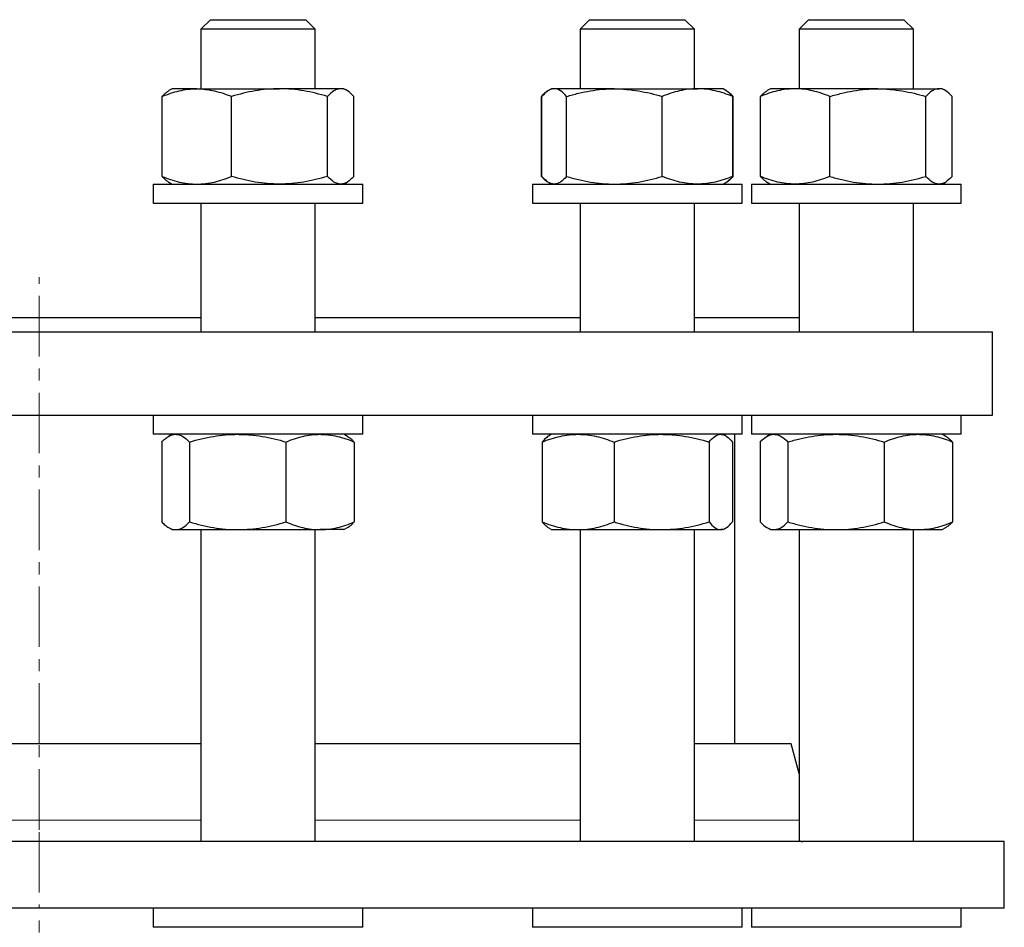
# Model space of a CAD drawing. Header units: millimetres. Extents: x 35 to 917, y 33 to 933.
# Tile 4 of 9: x 244 to 450, y 223 to 413. Entities that reach past the tile are written whole.
import ezdxf

# ---------------------------------------------------------------- set-up
doc = ezdxf.new("R2010")
doc.units = ezdxf.units.MM
doc.linetypes.add('CENTERX2', pattern=[20.32, 12.7, -2.54, 2.54, -2.54])
doc.layers.add('FORMAT', color=7, linetype='Continuous')

msp = doc.modelspace()

# ---------------------------------------------------------------- linework, layer by layer
at = {"color": 7, "linetype": 'Continuous', "lineweight": 25}
for p, q in [((283.81, 413.21), (281.81, 411.21)), ((283.81, 413.21), (303.81, 413.21)), ((305.81, 411.21), (303.81, 413.21)), ((363.38, 413.21), (361.38, 411.21)), ((363.38, 413.21), (383.38, 413.21)), ((385.38, 411.21), (383.38, 413.21)), ((409.32, 413.21), (407.32, 411.21)), ((409.32, 413.21), (429.32, 413.21)), ((431.32, 411.21), (429.32, 413.21)), ((281.81, 411.21), (281.81, 398.71)), ((305.81, 411.21), (281.81, 411.21)), ((305.81, 398.71), (305.81, 411.21)), ((361.38, 411.21), (361.38, 398.71)), ((385.38, 411.21), (361.38, 411.21)), ((385.38, 398.71), (385.38, 411.21)), ((407.32, 411.21), (407.32, 398.71)), ((431.32, 411.21), (407.32, 411.21)), ((431.32, 398.71), (431.32, 411.21)), ((275.81, 398.71), (275.13, 398.32)), ((280.97, 398.71), (275.81, 398.71)), ((280.97, 398.71), (298.32, 398.71)), ((311.15, 398.71), (298.32, 398.71)), ((311.81, 398.71), (311.15, 398.71)), ((312.49, 398.32), (311.81, 398.71)), ((355.38, 398.71), (354.78, 398.37)), ((355.95, 398.71), (355.38, 398.71)), ((368.57, 398.71), (355.95, 398.71)), ((368.57, 398.71), (386, 398.71)), ((391.38, 398.71), (386, 398.71)), ((391.98, 398.37), (391.38, 398.71)), ((401.32, 398.71), (400.64, 398.32)), ((406.49, 398.71), (401.32, 398.71)), ((423.83, 398.71), (406.49, 398.71)), ((423.83, 398.71), (436.67, 398.71)), ((437.32, 398.71), (436.67, 398.71)), ((438, 398.32), (437.32, 398.71)), ((273.69, 380.32), (273.69, 397.1)), ((288.26, 380.32), (288.26, 397.1)), ((308.38, 380.32), (308.38, 397.1)), ((313.93, 380.32), (313.93, 397.1)), ((353.4, 397.16), (353.26, 397.1)), ((353.26, 380.32), (353.26, 397.1)), ((353.35, 380.32), (353.35, 397.1)), ((358.56, 380.32), (358.56, 397.1)), ((378.59, 380.32), (378.59, 397.1)), ((392.06, 398.32), (391.98, 398.37)), ((392.06, 398.31), (392.07, 398.3)), ((393.41, 380.32), (393.41, 397.1)), ((393.5, 380.32), (393.5, 397.1)), ((399.2, 380.32), (399.2, 397.1)), ((413.77, 380.32), (413.77, 397.1)), ((433.89, 380.32), (433.89, 397.1)), ((439.44, 380.32), (439.44, 397.1)), ((353.4, 380.26), (353.26, 380.32)), ((271.81, 378.71), (271.81, 374.71)), ((271.81, 378.71), (276.1, 378.71)), ((275.13, 379.1), (275.81, 378.71)), ((276.1, 378.71), (315.81, 378.71)), ((311.81, 378.71), (312.49, 379.1)), ((315.81, 374.71), (315.81, 378.71)), ((351.38, 378.71), (351.38, 374.71)), ((351.38, 378.71), (364.57, 378.71)), ((354.78, 379.06), (355.38, 378.71)), ((364.57, 378.71), (395.38, 378.71)), ((391.38, 378.71), (391.98, 379.06)), ((391.98, 379.06), (392.06, 379.1)), ((392.06, 379.11), (392.07, 379.12)), ((395.38, 374.71), (395.38, 378.71)), ((397.32, 378.71), (397.32, 374.71)), ((397.32, 378.71), (421.77, 378.71)), ((400.64, 379.1), (401.32, 378.71)), ((421.77, 378.71), (441.32, 378.71)), ((437.32, 378.71), (438, 379.1)), ((441.32, 374.71), (441.32, 378.71)), ((271.81, 374.71), (276.1, 374.71)), ((276.1, 374.71), (315.81, 374.71)), ((281.81, 374.71), (281.81, 347.71)), ((305.81, 347.71), (305.81, 374.71)), ((351.38, 374.71), (364.57, 374.71)), ((361.38, 374.71), (361.38, 347.71)), ((364.57, 374.71), (395.38, 374.71)), ((385.38, 347.71), (385.38, 374.71)), ((397.32, 374.71), (421.77, 374.71)), ((407.32, 374.71), (407.32, 347.71)), ((421.77, 374.71), (441.32, 374.71)), ((431.32, 347.71), (431.32, 374.71)), ((213.93, 350.71), (281.81, 350.71)), ((305.81, 350.71), (361.38, 350.71)), ((385.38, 350.71), (407.32, 350.71)), ((47.87, 347.71), (447.87, 347.71)), ((447.87, 330.21), (447.87, 347.71)), ((47.87, 330.21), (447.87, 330.21)), ((271.81, 330.21), (271.81, 326.21)), ((315.81, 326.21), (315.81, 330.21)), ((351.38, 330.21), (351.38, 326.21)), ((395.38, 326.21), (395.38, 330.21)), ((397.32, 330.21), (397.32, 326.21)), ((441.32, 326.21), (441.32, 330.21)), ((297.66, 326.21), (271.81, 326.21)), ((273.61, 324.6), (273.61, 307.82)), ((275.81, 326.21), (275.04, 325.77)), ((279.47, 324.6), (279.47, 307.82)), ((315.81, 326.21), (297.66, 326.21)), ((299.67, 324.6), (299.67, 307.82)), ((312.58, 325.77), (311.81, 326.21)), ((314.01, 324.6), (314.01, 307.82)), ((387.54, 326.21), (351.38, 326.21)), ((353.44, 324.6), (353.44, 307.82)), ((355.38, 326.21), (354.86, 325.91)), ((368.49, 324.6), (368.49, 307.82)), ((395.38, 326.21), (387.54, 326.21)), ((388.43, 324.6), (388.43, 307.82)), ((391.9, 325.91), (391.38, 326.21)), ((393.32, 324.6), (393.32, 307.82)), ((393.87, 261.27), (393.87, 326.21)), ((440, 326.21), (397.32, 326.21)), ((399.12, 324.6), (399.12, 307.82)), ((401.32, 326.21), (400.56, 325.77)), ((404.98, 324.6), (404.98, 307.82)), ((425.18, 324.6), (425.18, 307.82)), ((438.08, 325.77), (437.32, 326.21)), ((439.52, 324.6), (439.52, 307.82)), ((441.32, 326.21), (440, 326.21)), ((275.04, 306.65), (275.81, 306.21)), ((275.81, 306.21), (276.54, 306.21)), ((276.54, 306.21), (289.57, 306.21)), ((281.81, 306.21), (281.81, 240.77)), ((289.57, 306.21), (306.84, 306.21)), ((305.81, 240.77), (305.81, 306.21)), ((311.81, 306.21), (306.84, 306.21)), ((311.81, 306.21), (312.58, 306.65)), ((354.86, 306.51), (355.38, 306.21)), ((355.38, 306.21), (360.96, 306.21)), ((360.96, 306.21), (378.46, 306.21)), ((361.38, 306.21), (361.38, 240.77)), ((378.46, 306.21), (390.87, 306.21)), ((385.38, 240.77), (385.38, 306.21)), ((391.38, 306.21), (390.87, 306.21)), ((391.38, 306.21), (391.9, 306.51)), ((400.56, 306.65), (401.32, 306.21)), ((401.32, 306.21), (402.05, 306.21)), ((402.05, 306.21), (415.08, 306.21)), ((407.32, 306.21), (407.32, 241.1)), ((415.08, 306.21), (432.35, 306.21)), ((431.32, 240.77), (431.32, 306.21)), ((432.35, 306.21), (437.32, 306.21)), ((437.32, 306.21), (438.08, 306.65)), ((281.81, 261.27), (213.93, 261.27)), ((361.38, 261.27), (305.81, 261.27)), ((405.66, 261.27), (385.38, 261.27)), ((407.32, 255.08), (405.66, 261.27)), ((450.37, 240.77), (45.37, 240.77)), ((450.37, 226.77), (450.37, 240.77)), ((450.37, 226.77), (45.37, 226.77)), ((271.81, 226.77), (271.81, 222.77)), ((315.81, 222.77), (315.81, 226.77)), ((351.38, 226.77), (351.38, 222.77)), ((395.38, 222.77), (395.38, 226.77)), ((397.32, 226.77), (397.32, 222.77)), ((441.32, 222.77), (441.32, 226.77)), ((274.76, 222.77), (271.81, 222.77)), ((315.81, 222.77), (274.76, 222.77)), ((362.38, 222.77), (351.38, 222.77)), ((395.38, 222.77), (362.38, 222.77)), ((419.32, 222.77), (397.32, 222.77)), ((441.32, 222.77), (419.32, 222.77))]:
    msp.add_line(p, q, dxfattribs=at)
at = {"color": 8, "linetype": 'Continuous', "lineweight": 18}
for p, q in [((213.93, 245.22), (281.81, 245.22)), ((305.81, 245.22), (361.38, 245.22)), ((385.38, 245.22), (407.32, 245.22))]:
    msp.add_line(p, q, dxfattribs=at)
at = {"color": 7, "linetype": 'Continuous', "lineweight": 25}
for points, knots in [([(273.69, 397.1), (274.28, 397.35), (274.88, 397.57), (276.09, 397.97), (276.69, 398.14), (278.52, 398.56), (279.74, 398.71), (280.97, 398.71)], [0, 0, 0, 0, 0.25, 0.25, 0.5, 0.5, 1, 1, 1, 1]), ([(280.97, 398.71), (281.59, 398.71), (282.21, 398.67), (283.45, 398.52), (284.06, 398.41), (285.89, 397.99), (287.08, 397.59), (288.26, 397.1)], [0, 0, 0, 0, 0.25, 0.25, 0.5, 0.5, 1, 1, 1, 1]), ([(298.32, 398.71), (297.89, 398.71), (297.46, 398.7), (296.61, 398.66), (296.19, 398.64), (294.91, 398.53), (294.07, 398.42), (291.56, 398), (289.9, 397.59), (288.26, 397.1)], [0, 0, 0, 0, 0.125, 0.125, 0.25, 0.25, 0.5, 0.5, 1, 1, 1, 1]), ([(308.38, 397.1), (306.74, 397.59), (305.08, 398), (301.73, 398.56), (300.03, 398.71), (298.32, 398.71)], [0, 0, 0, 0, 0.5, 0.5, 1, 1, 1, 1]), ([(311.15, 398.71), (311.04, 398.71), (310.92, 398.7), (310.68, 398.66), (310.57, 398.64), (310.22, 398.53), (309.98, 398.42), (309.29, 398), (308.83, 397.59), (308.38, 397.1)], [0, 0, 0, 0, 0.125, 0.125, 0.25, 0.25, 0.5, 0.5, 1, 1, 1, 1]), ([(313.93, 397.1), (313.47, 397.59), (313.02, 398), (312.09, 398.56), (311.63, 398.71), (311.15, 398.71)], [0, 0, 0, 0, 0.5, 0.5, 1, 1, 1, 1]), ([(355.95, 398.71), (355.84, 398.71), (355.73, 398.7), (355.51, 398.66), (355.4, 398.64), (355.07, 398.53), (354.85, 398.42), (354.2, 398), (353.77, 397.59), (353.35, 397.1)], [0, 0, 0, 0, 0.125, 0.125, 0.25, 0.25, 0.5, 0.5, 1, 1, 1, 1]), ([(358.56, 397.1), (358.13, 397.59), (357.7, 398), (356.84, 398.56), (356.4, 398.71), (355.95, 398.71)], [0, 0, 0, 0, 0.5, 0.5, 1, 1, 1, 1]), ([(358.56, 397.1), (359.37, 397.35), (360.2, 397.57), (361.86, 397.97), (362.69, 398.14), (365.2, 398.56), (366.88, 398.71), (368.57, 398.71)], [0, 0, 0, 0, 0.25, 0.25, 0.5, 0.5, 1, 1, 1, 1]), ([(368.57, 398.71), (369.42, 398.71), (370.27, 398.67), (371.98, 398.52), (372.82, 398.41), (375.33, 397.99), (376.97, 397.59), (378.59, 397.1)], [0, 0, 0, 0, 0.25, 0.25, 0.5, 0.5, 1, 1, 1, 1]), ([(386, 398.71), (385.69, 398.71), (385.37, 398.7), (384.74, 398.66), (384.43, 398.64), (383.49, 398.53), (382.87, 398.42), (381.02, 398), (379.8, 397.59), (378.59, 397.1)], [0, 0, 0, 0, 0.125, 0.125, 0.25, 0.25, 0.5, 0.5, 1, 1, 1, 1]), ([(393.41, 397.1), (392.2, 397.59), (390.98, 398), (388.51, 398.56), (387.26, 398.71), (386, 398.71)], [0, 0, 0, 0, 0.5, 0.5, 1, 1, 1, 1]), ([(406.49, 398.71), (406.18, 398.71), (405.87, 398.7), (405.25, 398.66), (404.94, 398.64), (404.02, 398.53), (403.41, 398.42), (401.59, 398), (400.39, 397.59), (399.2, 397.1)], [0, 0, 0, 0, 0.125, 0.125, 0.25, 0.25, 0.5, 0.5, 1, 1, 1, 1]), ([(413.77, 397.1), (412.58, 397.59), (411.38, 398), (408.95, 398.56), (407.73, 398.71), (406.49, 398.71)], [0, 0, 0, 0, 0.5, 0.5, 1, 1, 1, 1]), ([(413.77, 397.1), (414.59, 397.35), (415.42, 397.57), (417.09, 397.97), (417.92, 398.14), (420.44, 398.56), (422.13, 398.71), (423.83, 398.71)], [0, 0, 0, 0, 0.25, 0.25, 0.5, 0.5, 1, 1, 1, 1]), ([(423.83, 398.71), (424.68, 398.71), (425.54, 398.67), (427.25, 398.52), (428.1, 398.41), (430.62, 397.99), (432.27, 397.59), (433.89, 397.1)], [0, 0, 0, 0, 0.25, 0.25, 0.5, 0.5, 1, 1, 1, 1]), ([(436.67, 398.71), (436.55, 398.71), (436.43, 398.7), (436.19, 398.66), (436.08, 398.64), (435.73, 398.53), (435.49, 398.42), (434.8, 398), (434.35, 397.59), (433.89, 397.1)], [0, 0, 0, 0, 0.125, 0.125, 0.25, 0.25, 0.5, 0.5, 1, 1, 1, 1]), ([(439.44, 397.1), (438.99, 397.59), (438.53, 398), (437.61, 398.56), (437.14, 398.71), (436.67, 398.71)], [0, 0, 0, 0, 0.5, 0.5, 1, 1, 1, 1]), ([(273.69, 397.1), (273.84, 397.26), (274.13, 397.57), (274.59, 397.96), (274.92, 398.21), (275.1, 398.3), (275.13, 398.31)], [0, 0, 0, 0, 0.314152, 0.628394, 0.942471, 1, 1, 1, 1]), ([(353.26, 397.1), (353.46, 397.31), (353.84, 397.7), (354.27, 398.06), (354.49, 398.18), (354.53, 398.21)], [0, 0, 0, 0, 0.486622, 0.899341, 1, 1, 1, 1]), ([(391.97, 398.36), (392.05, 398.32), (392.26, 398.2), (392.61, 397.92), (393.01, 397.55), (393.28, 397.25), (393.41, 397.1)], [0, 0, 0, 0, 0.156883, 0.43786, 0.718966, 1, 1, 1, 1]), ([(392.24, 398.19), (392.32, 398.15), (392.56, 398), (392.98, 397.63), (393.33, 397.28), (393.5, 397.1)], [0, 0, 0, 0, 0.170465, 0.585212, 1, 1, 1, 1]), ([(399.2, 397.1), (399.35, 397.26), (399.65, 397.57), (400.1, 397.96), (400.43, 398.21), (400.61, 398.3), (400.64, 398.31)], [0, 0, 0, 0, 0.314152, 0.628394, 0.942471, 1, 1, 1, 1]), ([(273.69, 380.32), (274.28, 380.07), (274.88, 379.85), (276.09, 379.45), (276.69, 379.28), (278.52, 378.86), (279.74, 378.71), (280.97, 378.71)], [0, 0, 0, 0, 0.25, 0.25, 0.5, 0.5, 1, 1, 1, 1]), ([(273.69, 380.32), (273.84, 380.16), (274.13, 379.85), (274.59, 379.47), (274.92, 379.21), (275.1, 379.12), (275.13, 379.11)], [0, 0, 0, 0, 0.3141523, 0.6283936, 0.9424711, 1, 1, 1, 1]), ([(280.97, 378.71), (281.59, 378.71), (282.21, 378.75), (283.45, 378.9), (284.06, 379.01), (285.89, 379.43), (287.08, 379.83), (288.26, 380.32)], [0, 0, 0, 0, 0.25, 0.25, 0.5, 0.5, 1, 1, 1, 1]), ([(298.32, 378.71), (297.89, 378.71), (297.46, 378.72), (296.61, 378.76), (296.19, 378.79), (294.91, 378.9), (294.07, 379), (291.56, 379.42), (289.9, 379.83), (288.26, 380.32)], [0, 0, 0, 0, 0.125, 0.125, 0.25, 0.25, 0.5, 0.5, 1, 1, 1, 1]), ([(308.38, 380.32), (306.74, 379.83), (305.08, 379.42), (301.73, 378.86), (300.03, 378.71), (298.32, 378.71)], [0, 0, 0, 0, 0.5, 0.5, 1, 1, 1, 1]), ([(311.15, 378.71), (311.04, 378.71), (310.92, 378.72), (310.68, 378.76), (310.57, 378.79), (310.22, 378.9), (309.98, 379), (309.29, 379.42), (308.83, 379.83), (308.38, 380.32)], [0, 0, 0, 0, 0.125, 0.125, 0.25, 0.25, 0.5, 0.5, 1, 1, 1, 1]), ([(313.93, 380.32), (313.47, 379.83), (313.02, 379.42), (312.09, 378.86), (311.63, 378.71), (311.15, 378.71)], [0, 0, 0, 0, 0.5, 0.5, 1, 1, 1, 1]), ([(353.26, 380.32), (353.46, 380.11), (353.84, 379.72), (354.27, 379.37), (354.49, 379.24), (354.53, 379.21)], [0, 0, 0, 0, 0.486622, 0.899341, 1, 1, 1, 1]), ([(355.95, 378.71), (355.84, 378.71), (355.73, 378.72), (355.51, 378.76), (355.4, 378.79), (355.07, 378.9), (354.85, 379), (354.2, 379.42), (353.77, 379.83), (353.35, 380.32)], [0, 0, 0, 0, 0.125, 0.125, 0.25, 0.25, 0.5, 0.5, 1, 1, 1, 1]), ([(358.56, 380.32), (358.13, 379.83), (357.7, 379.42), (356.84, 378.86), (356.4, 378.71), (355.95, 378.71)], [0, 0, 0, 0, 0.5, 0.5, 1, 1, 1, 1]), ([(358.56, 380.32), (359.37, 380.07), (360.2, 379.85), (361.86, 379.45), (362.69, 379.28), (365.2, 378.86), (366.88, 378.71), (368.57, 378.71)], [0, 0, 0, 0, 0.25, 0.25, 0.5, 0.5, 1, 1, 1, 1]), ([(368.57, 378.71), (369.42, 378.71), (370.27, 378.75), (371.98, 378.9), (372.82, 379.01), (375.33, 379.43), (376.97, 379.83), (378.59, 380.32)], [0, 0, 0, 0, 0.25, 0.25, 0.5, 0.5, 1, 1, 1, 1]), ([(386, 378.71), (385.69, 378.71), (385.37, 378.72), (384.74, 378.76), (384.43, 378.79), (383.49, 378.9), (382.87, 379), (381.02, 379.42), (379.8, 379.83), (378.59, 380.32)], [0, 0, 0, 0, 0.125, 0.125, 0.25, 0.25, 0.5, 0.5, 1, 1, 1, 1]), ([(393.41, 380.32), (392.2, 379.83), (390.98, 379.42), (388.51, 378.86), (387.26, 378.71), (386, 378.71)], [0, 0, 0, 0, 0.5, 0.5, 1, 1, 1, 1]), ([(391.97, 379.06), (392.05, 379.11), (392.26, 379.22), (392.61, 379.5), (393.01, 379.87), (393.28, 380.17), (393.41, 380.32)], [0, 0, 0, 0, 0.156883, 0.43786, 0.718966, 1, 1, 1, 1]), ([(392.24, 379.23), (392.32, 379.27), (392.56, 379.43), (392.98, 379.79), (393.33, 380.14), (393.5, 380.32)], [0, 0, 0, 0, 0.170465, 0.585212, 1, 1, 1, 1]), ([(406.49, 378.71), (406.18, 378.71), (405.87, 378.72), (405.25, 378.76), (404.94, 378.79), (404.02, 378.9), (403.41, 379), (401.59, 379.42), (400.39, 379.83), (399.2, 380.32)], [0, 0, 0, 0, 0.125, 0.125, 0.25, 0.25, 0.5, 0.5, 1, 1, 1, 1]), ([(399.2, 380.32), (399.35, 380.16), (399.65, 379.85), (400.1, 379.47), (400.43, 379.21), (400.61, 379.12), (400.64, 379.11)], [0, 0, 0, 0, 0.314152, 0.628394, 0.942471, 1, 1, 1, 1]), ([(413.77, 380.32), (412.58, 379.83), (411.38, 379.42), (408.95, 378.86), (407.73, 378.71), (406.49, 378.71)], [0, 0, 0, 0, 0.5, 0.5, 1, 1, 1, 1]), ([(413.77, 380.32), (414.59, 380.07), (415.42, 379.85), (417.09, 379.45), (417.92, 379.28), (420.44, 378.86), (422.13, 378.71), (423.83, 378.71)], [0, 0, 0, 0, 0.25, 0.25, 0.5, 0.5, 1, 1, 1, 1]), ([(423.83, 378.71), (424.68, 378.71), (425.54, 378.75), (427.25, 378.9), (428.1, 379.01), (430.62, 379.43), (432.27, 379.83), (433.89, 380.32)], [0, 0, 0, 0, 0.25, 0.25, 0.5, 0.5, 1, 1, 1, 1]), ([(436.67, 378.71), (436.55, 378.71), (436.43, 378.72), (436.19, 378.76), (436.08, 378.79), (435.73, 378.9), (435.49, 379), (434.8, 379.42), (434.35, 379.83), (433.89, 380.32)], [0, 0, 0, 0, 0.125, 0.125, 0.25, 0.25, 0.5, 0.5, 1, 1, 1, 1]), ([(439.44, 380.32), (438.99, 379.83), (438.53, 379.42), (437.61, 378.86), (437.14, 378.71), (436.67, 378.71)], [0, 0, 0, 0, 0.5, 0.5, 1, 1, 1, 1]), ([(273.61, 324.6), (273.85, 324.85), (274.09, 325.07), (274.57, 325.47), (274.82, 325.64), (275.55, 326.06), (276.04, 326.21), (276.54, 326.21)], [0, 0, 0, 0, 0.25, 0.25, 0.5, 0.5, 1, 1, 1, 1]), ([(276.54, 326.21), (276.79, 326.21), (277.04, 326.17), (277.54, 326.02), (277.78, 325.91), (278.52, 325.49), (279, 325.09), (279.47, 324.6)], [0, 0, 0, 0, 0.25, 0.25, 0.5, 0.5, 1, 1, 1, 1]), ([(279.47, 324.6), (281.12, 325.09), (282.79, 325.5), (286.15, 326.06), (287.85, 326.21), (289.57, 326.21)], [0, 0, 0, 0, 0.5, 0.5, 1, 1, 1, 1]), ([(289.57, 326.21), (290, 326.21), (290.43, 326.2), (291.29, 326.16), (291.72, 326.14), (292.99, 326.03), (293.84, 325.92), (296.36, 325.5), (298.02, 325.09), (299.67, 324.6)], [0, 0, 0, 0, 0.125, 0.125, 0.25, 0.25, 0.5, 0.5, 1, 1, 1, 1]), ([(299.67, 324.6), (300.85, 325.09), (302.03, 325.5), (304.41, 326.06), (305.62, 326.21), (306.84, 326.21)], [0, 0, 0, 0, 0.5, 0.5, 1, 1, 1, 1]), ([(306.84, 326.21), (307.15, 326.21), (307.45, 326.2), (308.06, 326.16), (308.36, 326.14), (309.27, 326.03), (309.87, 325.92), (311.66, 325.5), (312.84, 325.09), (314.01, 324.6)], [0, 0, 0, 0, 0.125, 0.125, 0.25, 0.25, 0.5, 0.5, 1, 1, 1, 1]), ([(312.57, 325.76), (312.68, 325.69), (312.98, 325.52), (313.46, 325.14), (313.83, 324.78), (314.01, 324.6)], [0, 0, 0, 0, 0.233502, 0.616732, 1, 1, 1, 1]), ([(353.44, 324.6), (354.05, 324.85), (354.67, 325.07), (355.92, 325.47), (356.54, 325.64), (358.43, 326.06), (359.69, 326.21), (360.96, 326.21)], [0, 0, 0, 0, 0.25, 0.25, 0.5, 0.5, 1, 1, 1, 1]), ([(354.86, 325.9), (354.76, 325.85), (354.54, 325.71), (354.19, 325.42), (353.81, 325.05), (353.56, 324.75), (353.44, 324.6)], [0, 0, 0, 0, 0.1989219, 0.4658898, 0.7329786, 1, 1, 1, 1]), ([(360.96, 326.21), (361.6, 326.21), (362.24, 326.17), (363.52, 326.02), (364.16, 325.91), (366.04, 325.49), (367.27, 325.09), (368.49, 324.6)], [0, 0, 0, 0, 0.25, 0.25, 0.5, 0.5, 1, 1, 1, 1]), ([(368.49, 324.6), (370.12, 325.09), (371.76, 325.5), (375.08, 326.06), (376.76, 326.21), (378.46, 326.21)], [0, 0, 0, 0, 0.5, 0.5, 1, 1, 1, 1]), ([(378.46, 326.21), (378.88, 326.21), (379.31, 326.2), (380.15, 326.16), (380.57, 326.14), (381.84, 326.03), (382.67, 325.92), (385.16, 325.5), (386.8, 325.09), (388.43, 324.6)], [0, 0, 0, 0, 0.125, 0.125, 0.25, 0.25, 0.5, 0.5, 1, 1, 1, 1]), ([(388.43, 324.6), (388.83, 325.09), (389.23, 325.5), (390.05, 326.06), (390.46, 326.21), (390.87, 326.21)], [0, 0, 0, 0, 0.5, 0.5, 1, 1, 1, 1]), ([(390.87, 326.21), (390.98, 326.21), (391.08, 326.2), (391.29, 326.16), (391.39, 326.14), (391.7, 326.03), (391.91, 325.92), (392.52, 325.5), (392.92, 325.09), (393.32, 324.6)], [0, 0, 0, 0, 0.125, 0.125, 0.25, 0.25, 0.5, 0.5, 1, 1, 1, 1]), ([(399.12, 324.6), (399.6, 325.09), (400.08, 325.5), (401.06, 326.06), (401.55, 326.21), (402.05, 326.21)], [0, 0, 0, 0, 0.5, 0.5, 1, 1, 1, 1]), ([(402.05, 326.21), (402.18, 326.21), (402.3, 326.2), (402.55, 326.16), (402.67, 326.14), (403.04, 326.03), (403.29, 325.92), (404.02, 325.5), (404.5, 325.09), (404.98, 324.6)], [0, 0, 0, 0, 0.125, 0.125, 0.25, 0.25, 0.5, 0.5, 1, 1, 1, 1]), ([(404.98, 324.6), (405.81, 324.85), (406.64, 325.07), (408.31, 325.47), (409.15, 325.64), (411.68, 326.06), (413.38, 326.21), (415.08, 326.21)], [0, 0, 0, 0, 0.25, 0.25, 0.5, 0.5, 1, 1, 1, 1]), ([(415.08, 326.21), (415.94, 326.21), (416.8, 326.17), (418.52, 326.02), (419.37, 325.91), (421.9, 325.49), (423.55, 325.09), (425.18, 324.6)], [0, 0, 0, 0, 0.25, 0.25, 0.5, 0.5, 1, 1, 1, 1]), ([(425.18, 324.6), (426.36, 325.09), (427.54, 325.5), (429.93, 326.06), (431.13, 326.21), (432.35, 326.21)], [0, 0, 0, 0, 0.5, 0.5, 1, 1, 1, 1]), ([(432.35, 326.21), (432.66, 326.21), (432.96, 326.2), (433.57, 326.16), (433.87, 326.14), (434.78, 326.03), (435.38, 325.92), (437.17, 325.5), (438.35, 325.09), (439.52, 324.6)], [0, 0, 0, 0, 0.125, 0.125, 0.25, 0.25, 0.5, 0.5, 1, 1, 1, 1]), ([(439.52, 324.6), (439.36, 324.76), (439.05, 325.07), (438.57, 325.45), (438.25, 325.69), (438.08, 325.77), (438.08, 325.77)], [0, 0, 0, 0, 0.332942, 0.665979, 0.998842, 1, 1, 1, 1]), ([(273.61, 307.82), (273.85, 307.57), (274.09, 307.35), (274.57, 306.95), (274.82, 306.78), (275.55, 306.36), (276.04, 306.21), (276.54, 306.21)], [0, 0, 0, 0, 0.25, 0.25, 0.5, 0.5, 1, 1, 1, 1]), ([(276.54, 306.21), (276.79, 306.21), (277.04, 306.25), (277.54, 306.4), (277.78, 306.51), (278.52, 306.93), (279, 307.33), (279.47, 307.82)], [0, 0, 0, 0, 0.25, 0.25, 0.5, 0.5, 1, 1, 1, 1]), ([(279.47, 307.82), (281.12, 307.33), (282.79, 306.92), (286.15, 306.36), (287.85, 306.21), (289.57, 306.21)], [0, 0, 0, 0, 0.5, 0.5, 1, 1, 1, 1]), ([(289.57, 306.21), (290, 306.21), (290.43, 306.22), (291.29, 306.26), (291.72, 306.29), (292.99, 306.4), (293.84, 306.5), (296.36, 306.92), (298.02, 307.33), (299.67, 307.82)], [0, 0, 0, 0, 0.125, 0.125, 0.25, 0.25, 0.5, 0.5, 1, 1, 1, 1]), ([(299.67, 307.82), (300.85, 307.33), (302.03, 306.92), (304.41, 306.36), (305.62, 306.21), (306.84, 306.21)], [0, 0, 0, 0, 0.5, 0.5, 1, 1, 1, 1]), ([(306.84, 306.21), (307.15, 306.21), (307.45, 306.22), (308.06, 306.26), (308.36, 306.29), (309.27, 306.4), (309.87, 306.5), (311.66, 306.92), (312.84, 307.33), (314.01, 307.82)], [0, 0, 0, 0, 0.125, 0.125, 0.25, 0.25, 0.5, 0.5, 1, 1, 1, 1]), ([(312.57, 306.66), (312.68, 306.73), (312.98, 306.9), (313.46, 307.29), (313.83, 307.64), (314.01, 307.82)], [0, 0, 0, 0, 0.233502, 0.616732, 1, 1, 1, 1]), ([(353.44, 307.82), (354.05, 307.57), (354.67, 307.35), (355.92, 306.95), (356.54, 306.78), (358.43, 306.36), (359.69, 306.21), (360.96, 306.21)], [0, 0, 0, 0, 0.25, 0.25, 0.5, 0.5, 1, 1, 1, 1]), ([(354.86, 306.52), (354.76, 306.57), (354.54, 306.71), (354.19, 307), (353.81, 307.37), (353.56, 307.67), (353.44, 307.82)], [0, 0, 0, 0, 0.1989219, 0.4658898, 0.7329786, 1, 1, 1, 1]), ([(360.96, 306.21), (361.6, 306.21), (362.24, 306.25), (363.52, 306.4), (364.16, 306.51), (366.04, 306.93), (367.27, 307.33), (368.49, 307.82)], [0, 0, 0, 0, 0.25, 0.25, 0.5, 0.5, 1, 1, 1, 1]), ([(368.49, 307.82), (370.12, 307.33), (371.76, 306.92), (375.08, 306.36), (376.76, 306.21), (378.46, 306.21)], [0, 0, 0, 0, 0.5, 0.5, 1, 1, 1, 1]), ([(378.46, 306.21), (378.88, 306.21), (379.31, 306.22), (380.15, 306.26), (380.57, 306.29), (381.84, 306.4), (382.67, 306.5), (385.16, 306.92), (386.8, 307.33), (388.43, 307.82)], [0, 0, 0, 0, 0.125, 0.125, 0.25, 0.25, 0.5, 0.5, 1, 1, 1, 1]), ([(388.43, 307.82), (388.83, 307.33), (389.23, 306.92), (390.05, 306.36), (390.46, 306.21), (390.87, 306.21)], [0, 0, 0, 0, 0.5, 0.5, 1, 1, 1, 1]), ([(390.87, 306.21), (390.98, 306.21), (391.08, 306.22), (391.29, 306.26), (391.39, 306.29), (391.7, 306.4), (391.91, 306.5), (392.52, 306.92), (392.92, 307.33), (393.32, 307.82)], [0, 0, 0, 0, 0.125, 0.125, 0.25, 0.25, 0.5, 0.5, 1, 1, 1, 1]), ([(399.12, 307.82), (399.6, 307.33), (400.08, 306.92), (401.06, 306.36), (401.55, 306.21), (402.05, 306.21)], [0, 0, 0, 0, 0.5, 0.5, 1, 1, 1, 1]), ([(402.05, 306.21), (402.18, 306.21), (402.3, 306.22), (402.55, 306.26), (402.67, 306.29), (403.04, 306.4), (403.29, 306.5), (404.02, 306.92), (404.5, 307.33), (404.98, 307.82)], [0, 0, 0, 0, 0.125, 0.125, 0.25, 0.25, 0.5, 0.5, 1, 1, 1, 1]), ([(404.98, 307.82), (405.81, 307.57), (406.64, 307.35), (408.31, 306.95), (409.15, 306.78), (411.68, 306.36), (413.38, 306.21), (415.08, 306.21)], [0, 0, 0, 0, 0.25, 0.25, 0.5, 0.5, 1, 1, 1, 1]), ([(415.08, 306.21), (415.94, 306.21), (416.8, 306.25), (418.52, 306.4), (419.37, 306.51), (421.9, 306.93), (423.55, 307.33), (425.18, 307.82)], [0, 0, 0, 0, 0.25, 0.25, 0.5, 0.5, 1, 1, 1, 1]), ([(425.18, 307.82), (426.36, 307.33), (427.54, 306.92), (429.93, 306.36), (431.13, 306.21), (432.35, 306.21)], [0, 0, 0, 0, 0.5, 0.5, 1, 1, 1, 1]), ([(432.35, 306.21), (432.66, 306.21), (432.96, 306.22), (433.57, 306.26), (433.87, 306.29), (434.78, 306.4), (435.38, 306.5), (437.17, 306.92), (438.35, 307.33), (439.52, 307.82)], [0, 0, 0, 0, 0.125, 0.125, 0.25, 0.25, 0.5, 0.5, 1, 1, 1, 1]), ([(439.52, 307.82), (439.36, 307.66), (439.05, 307.35), (438.57, 306.97), (438.25, 306.73), (438.08, 306.65), (438.08, 306.65)], [0, 0, 0, 0, 0.332942, 0.665979, 0.998842, 1, 1, 1, 1]), ([(407.32, 241.1), (407.32, 241.1), (407.31, 241.07), (407.35, 241), (407.46, 240.9), (407.65, 240.82), (407.87, 240.78), (408.03, 240.77), (408.09, 240.77)], [0, 0, 0, 0, 0.016463, 0.232023, 0.447582, 0.668666, 0.889704, 1, 1, 1, 1])]:
    msp.add_open_spline(points, degree=3, knots=knots, dxfattribs=at)
at = {"layer": 'FORMAT', "linetype": 'CENTERX2', "lineweight": 18}
for p, q in [((247.87, 261.27), (247.87, 359.16)), ((247.87, 243.22), (247.87, 261.27)), ((247.87, 242.77), (247.87, 226.77)), ((247.87, 84.51), (247.87, 226.77))]:
    msp.add_line(p, q, dxfattribs=at)

doc.saveas('drawing.dxf')
